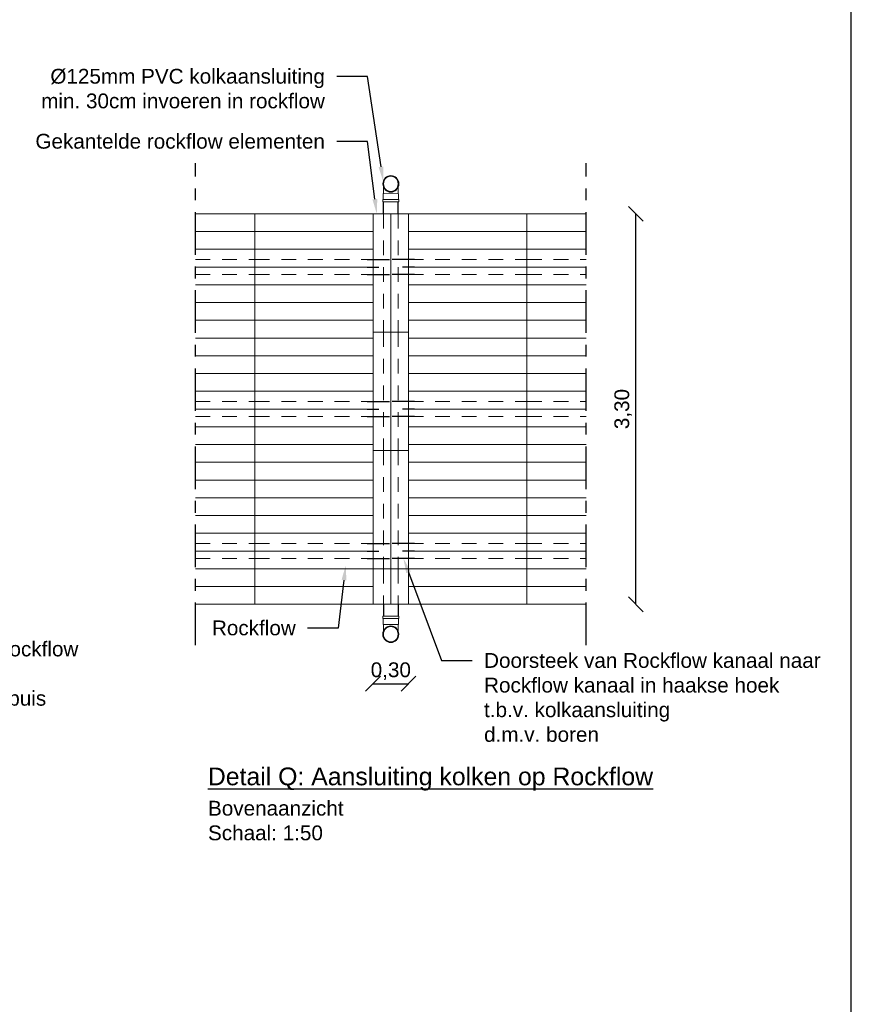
# Model space of a CAD drawing. Header units: metres. Extents: x 8 to 122, y -18 to 26.
# Tile 39 of 54: x 58 to 65, y -2 to 6. Entities that reach past the tile are written whole.
import ezdxf
from ezdxf import colors
from ezdxf.entities.mleader import LeaderData, LeaderLine
from ezdxf.math import Vec2, Vec3

# ---------------------------------------------------------------- set-up
doc = ezdxf.new("R2010")
doc.units = ezdxf.units.M
doc.set_wipeout_variables(frame=1)
doc.header["$PDMODE"] = 1
doc.linetypes.add('ACAD_ISO04W100', pattern=[30, 24, -3, 0, -3])
doc.linetypes.add('DASHED2', pattern=[0.375, 0.25, -0.125])
for name, color, linetype, lineweight in [('N-WA-RI-ROCKFLOW-G', 10, 'Continuous', 9), ('X-XX-AL-AANKLEDING-T25', 7, 'Continuous', 25), ('X-XX-AL-AANKLEDING-T30', 7, 'Continuous', 30)]:
    doc.layers.add(name, color=color, linetype=linetype, lineweight=lineweight)
doc.layers.add('N-WE-AL-DETAIL-G', color=7, linetype='Continuous')
doc.styles.add('NLCS_ISO', font='arial.ttf')
doc.styles.get("Standard").update_dxf_attribs({"font": 'arial.ttf'})
doc.dimstyles.new('NLCS_1-50', dxfattribs={"dimscale": 0.05, "dimtxt": 2.5, "dimasz": 2.5, "dimexe": 1.25, "dimexo": 0.625, "dimtad": 1, "dimtxsty": 'Standard', "dimblk": 'OBLIQUE', "dimcen": 0, "dimse1": 1, "dimse2": 1, "dimadec": 0, "dimazin": 0, "dimtfac": 1, "dimtmove": 0, "dimatfit": 3, "dimfxl": 1, "dimarcsym": 0})

# ---------------------------------------------------------------- blocks, each defined once
blk = doc.blocks.new('hulpstuk 90 gr-b')
blk.add_wipeout([(-0.0625, 0.07), (-0.0626, 0.1273), (-0.0664, 0.1388), (-0.0679, 0.1545), (-0.0653, 0.1716), (-0.0587, 0.1877), (-0.0498, 0.199), (-0.0372, 0.2097), (-0.0222, 0.2165), (-0.0071, 0.2197), (0.0053, 0.2201), (0.0214, 0.2174), (0.0336, 0.2112), (0.046, 0.2021), (0.0555, 0.1913), (0.0639, 0.1747), (0.0657, 0.1652), (0.0677, 0.1532), (0.0662, 0.1403), (0.0644, 0.1326), (0.0624, 0.1278), (0.0625, 0.07), (0.0653, 0.0702), (0.0653, 0.0202), (0.0685, 0.0202), (0.0685, 0.0002), (-0.0685, -0.0002), (-0.0685, 0.0198), (-0.0655, 0.0198), (-0.0657, 0.0698)])
at = {"lineweight": 9}
for points in [[(-0.0626, 0.1273), (-0.0625, 0.07)], [(0.0624, 0.1278), (0.0625, 0.07)]]:
    blk.add_lwpolyline(points, dxfattribs=at)
at = {"color": 0, "lineweight": 9, "flags": 128}
for points in [[(-0.0685, 0.0198), (0.0685, 0.0202), (0.0685, 0.0002), (-0.0685, -0.0002), (-0.0685, 0.0198), (-0.0685, -0.0002)], [(-0.0655, 0.0198), (-0.0657, 0.0698), (0.0653, 0.0702), (0.0655, 0.0202)]]:
    blk.add_lwpolyline(points, dxfattribs=at)
for radius in [0.0675, 0.0644]:
    blk.add_circle((-0.0002, 0.153), radius)
blk = doc.blocks.new('_Oblique')
at = {"color": 0, "linetype": 'ByBlock', "lineweight": -2}
blk.add_line((-0.5, -0.5), (0.5, 0.5), dxfattribs=at)
blk = doc.blocks.new('*D25')
at = {"layer": 'Defpoints', "color": 0, "transparency": 16777216}
for p in [(62.6177, 4.2808), (63.0371, 4.2808), (62.6177, 0.9808)]:
    blk.add_point(p, dxfattribs=at)
at = {"layer": 'N-WE-AL-DETAIL-G', "color": 0, "lineweight": -2, "transparency": 16777216}
blk.add_line((63.0371, 0.9808), (63.0371, 4.2808), dxfattribs=at)
at = {"layer": 'N-WE-AL-DETAIL-G', "color": 0, "lineweight": -2, "transparency": 16777216, "xscale": 0.125, "yscale": 0.125, "zscale": 0.125}
for p, rotation in [((63.0371, 4.2808), 90), ((63.0371, 0.9808), 270)]:
    blk.add_blockref('_Oblique', p, dxfattribs=dict(at, rotation=rotation))
at = {"layer": 'N-WE-AL-DETAIL-G', "color": 0, "transparency": 16777216, "insert": (62.9307, 2.6308), "char_height": 0.125, "attachment_point": 5, "rotation": 90}
blk.add_mtext('3,30', dxfattribs=at)
blk = doc.blocks.new('*D26')
at = {"layer": 'Defpoints', "color": 0, "transparency": 16777216}
for p in [(60.8177, 0.9808), (61.1177, 0.9808), (61.1177, 0.3097)]:
    blk.add_point(p, dxfattribs=at)
at = {"layer": 'N-WE-AL-DETAIL-G', "color": 0, "lineweight": -2, "transparency": 16777216}
blk.add_line((60.8177, 0.3097), (61.1177, 0.3097), dxfattribs=at)
at = {"layer": 'N-WE-AL-DETAIL-G', "color": 0, "lineweight": -2, "transparency": 16777216, "xscale": 0.125, "yscale": 0.125, "zscale": 0.125, "rotation": 180}
blk.add_blockref('_Oblique', (60.8177, 0.3097), dxfattribs=at)
at = {"layer": 'N-WE-AL-DETAIL-G', "color": 0, "lineweight": -2, "transparency": 16777216, "xscale": 0.125, "yscale": 0.125, "zscale": 0.125}
blk.add_blockref('_Oblique', (61.1177, 0.3097), dxfattribs=at)
at = {"layer": 'N-WE-AL-DETAIL-G', "color": 0, "transparency": 16777216, "insert": (60.9677, 0.4161), "char_height": 0.125, "attachment_point": 5}
blk.add_mtext('0,30', dxfattribs=at)

msp = doc.modelspace()

# ---------------------------------------------------------------- linework, layer by layer
at = {"layer": 'N-WA-RI-ROCKFLOW-G'}
for points in [[(59.3177, 4.2808), (59.8177, 4.2808), (59.8177, 4.1308), (59.3177, 4.1308)], [(62.6177, 4.1308), (62.1177, 4.1308), (62.1177, 4.2808), (62.6177, 4.2808)], [(59.3177, 3.9808), (59.8177, 3.9808), (59.8177, 4.1308), (59.3177, 4.1308)], [(62.6177, 4.1308), (62.1177, 4.1308), (62.1177, 3.9808), (62.6177, 3.9808)], [(59.3177, 3.9808), (59.8177, 3.9808), (59.8177, 3.8308), (59.3177, 3.8308)], [(62.6177, 3.8308), (62.1177, 3.8308), (62.1177, 3.9808), (62.6177, 3.9808)], [(59.3177, 3.6808), (59.8177, 3.6808), (59.8177, 3.8308), (59.3177, 3.8308)], [(62.6177, 3.8308), (62.1177, 3.8308), (62.1177, 3.6808), (62.6177, 3.6808)], [(59.3177, 3.6808), (59.8177, 3.6808), (59.8177, 3.5308), (59.3177, 3.5308)], [(62.6177, 3.5308), (62.1177, 3.5308), (62.1177, 3.6808), (62.6177, 3.6808)], [(59.3177, 3.3808), (59.8177, 3.3808), (59.8177, 3.5308), (59.3177, 3.5308)], [(62.6177, 3.5308), (62.1177, 3.5308), (62.1177, 3.3808), (62.6177, 3.3808)], [(59.3177, 3.3808), (59.8177, 3.3808), (59.8177, 3.2308), (59.3177, 3.2308)], [(62.6177, 3.2308), (62.1177, 3.2308), (62.1177, 3.3808), (62.6177, 3.3808)], [(59.3177, 3.0808), (59.8177, 3.0808), (59.8177, 3.2308), (59.3177, 3.2308)], [(62.6177, 3.2308), (62.1177, 3.2308), (62.1177, 3.0808), (62.6177, 3.0808)], [(59.3177, 3.0808), (59.8177, 3.0808), (59.8177, 2.9308), (59.3177, 2.9308)], [(62.6177, 2.9308), (62.1177, 2.9308), (62.1177, 3.0808), (62.6177, 3.0808)], [(59.3177, 2.7808), (59.8177, 2.7808), (59.8177, 2.9308), (59.3177, 2.9308)], [(62.6177, 2.9308), (62.1177, 2.9308), (62.1177, 2.7808), (62.6177, 2.7808)], [(59.3177, 2.7808), (59.8177, 2.7808), (59.8177, 2.6308), (59.3177, 2.6308)], [(62.6177, 2.6308), (62.1177, 2.6308), (62.1177, 2.7808), (62.6177, 2.7808)], [(59.3177, 2.4808), (59.8177, 2.4808), (59.8177, 2.6308), (59.3177, 2.6308)], [(62.6177, 2.6308), (62.1177, 2.6308), (62.1177, 2.4808), (62.6177, 2.4808)], [(59.3177, 2.4808), (59.8177, 2.4808), (59.8177, 2.3308), (59.3177, 2.3308)], [(62.6177, 2.3308), (62.1177, 2.3308), (62.1177, 2.4808), (62.6177, 2.4808)], [(59.3177, 2.1808), (59.8177, 2.1808), (59.8177, 2.3308), (59.3177, 2.3308)], [(62.6177, 2.3308), (62.1177, 2.3308), (62.1177, 2.1808), (62.6177, 2.1808)], [(59.3177, 2.1808), (59.8177, 2.1808), (59.8177, 2.0308), (59.3177, 2.0308)], [(62.6177, 2.0308), (62.1177, 2.0308), (62.1177, 2.1808), (62.6177, 2.1808)], [(59.3177, 1.8808), (59.8177, 1.8808), (59.8177, 2.0308), (59.3177, 2.0308)], [(62.6177, 2.0308), (62.1177, 2.0308), (62.1177, 1.8808), (62.6177, 1.8808)], [(59.3177, 1.8808), (59.8177, 1.8808), (59.8177, 1.7308), (59.3177, 1.7308)], [(62.6177, 1.7308), (62.1177, 1.7308), (62.1177, 1.8808), (62.6177, 1.8808)], [(59.3177, 1.5808), (59.8177, 1.5808), (59.8177, 1.7308), (59.3177, 1.7308)], [(62.6177, 1.7308), (62.1177, 1.7308), (62.1177, 1.5808), (62.6177, 1.5808)], [(59.3177, 1.5808), (59.8177, 1.5808), (59.8177, 1.4308), (59.3177, 1.4308)], [(62.6177, 1.4308), (62.1177, 1.4308), (62.1177, 1.5808), (62.6177, 1.5808)], [(59.3177, 1.2808), (59.8177, 1.2808), (59.8177, 1.4308), (59.3177, 1.4308)], [(62.6177, 1.4308), (62.1177, 1.4308), (62.1177, 1.2808), (62.6177, 1.2808)], [(59.3177, 1.2808), (59.8177, 1.2808), (59.8177, 1.1308), (59.3177, 1.1308)], [(62.6177, 1.1308), (62.1177, 1.1308), (62.1177, 1.2808), (62.6177, 1.2808)], [(59.3177, 0.9808), (59.8177, 0.9808), (59.8177, 1.1308), (59.3177, 1.1308)], [(62.6177, 1.1308), (62.1177, 1.1308), (62.1177, 0.9808), (62.6177, 0.9808)]]:
    msp.add_lwpolyline(points, dxfattribs=at)
for points in [[(59.8177, 4.2808), (60.8177, 4.2808), (60.8177, 4.1308), (59.8177, 4.1308)], [(60.8177, 4.2808), (60.8177, 3.2808), (60.9677, 3.2808), (60.9677, 4.2808)], [(61.1177, 4.2808), (61.1177, 3.2808), (60.9677, 3.2808), (60.9677, 4.2808)], [(61.1177, 4.2808), (62.1177, 4.2808), (62.1177, 4.1308), (61.1177, 4.1308)], [(59.8177, 3.9808), (60.8177, 3.9808), (60.8177, 4.1308), (59.8177, 4.1308)], [(61.1177, 3.9808), (62.1177, 3.9808), (62.1177, 4.1308), (61.1177, 4.1308)], [(59.8177, 3.9808), (60.8177, 3.9808), (60.8177, 3.8308), (59.8177, 3.8308)], [(61.1177, 3.9808), (62.1177, 3.9808), (62.1177, 3.8308), (61.1177, 3.8308)], [(59.8177, 3.6808), (60.8177, 3.6808), (60.8177, 3.8308), (59.8177, 3.8308)], [(61.1177, 3.6808), (62.1177, 3.6808), (62.1177, 3.8308), (61.1177, 3.8308)], [(59.8177, 3.6808), (60.8177, 3.6808), (60.8177, 3.5308), (59.8177, 3.5308)], [(61.1177, 3.6808), (62.1177, 3.6808), (62.1177, 3.5308), (61.1177, 3.5308)], [(59.8177, 3.3808), (60.8177, 3.3808), (60.8177, 3.5308), (59.8177, 3.5308)], [(61.1177, 3.3808), (62.1177, 3.3808), (62.1177, 3.5308), (61.1177, 3.5308)], [(59.8177, 3.3808), (60.8177, 3.3808), (60.8177, 3.2308), (59.8177, 3.2308)], [(61.1177, 3.3808), (62.1177, 3.3808), (62.1177, 3.2308), (61.1177, 3.2308)], [(60.8177, 3.2808), (60.8177, 2.2808), (60.9677, 2.2808), (60.9677, 3.2808)], [(61.1177, 3.2808), (61.1177, 2.2808), (60.9677, 2.2808), (60.9677, 3.2808)], [(59.8177, 3.0808), (60.8177, 3.0808), (60.8177, 3.2308), (59.8177, 3.2308)], [(61.1177, 3.0808), (62.1177, 3.0808), (62.1177, 3.2308), (61.1177, 3.2308)], [(59.8177, 3.0808), (60.8177, 3.0808), (60.8177, 2.9308), (59.8177, 2.9308)], [(61.1177, 3.0808), (62.1177, 3.0808), (62.1177, 2.9308), (61.1177, 2.9308)], [(59.8177, 2.7808), (60.8177, 2.7808), (60.8177, 2.9308), (59.8177, 2.9308)], [(61.1177, 2.7808), (62.1177, 2.7808), (62.1177, 2.9308), (61.1177, 2.9308)], [(59.8177, 2.7808), (60.8177, 2.7808), (60.8177, 2.6308), (59.8177, 2.6308)], [(61.1177, 2.7808), (62.1177, 2.7808), (62.1177, 2.6308), (61.1177, 2.6308)], [(59.8177, 2.4808), (60.8177, 2.4808), (60.8177, 2.6308), (59.8177, 2.6308)], [(61.1177, 2.4808), (62.1177, 2.4808), (62.1177, 2.6308), (61.1177, 2.6308)], [(59.8177, 2.4808), (60.8177, 2.4808), (60.8177, 2.3308), (59.8177, 2.3308)], [(61.1177, 2.4808), (62.1177, 2.4808), (62.1177, 2.3308), (61.1177, 2.3308)], [(59.8177, 2.1808), (60.8177, 2.1808), (60.8177, 2.3308), (59.8177, 2.3308)], [(61.1177, 2.1808), (62.1177, 2.1808), (62.1177, 2.3308), (61.1177, 2.3308)], [(60.8177, 2.2808), (60.8177, 1.2808), (60.9677, 1.2808), (60.9677, 2.2808)], [(61.1177, 2.2808), (61.1177, 1.2808), (60.9677, 1.2808), (60.9677, 2.2808)], [(59.8177, 2.1808), (60.8177, 2.1808), (60.8177, 2.0308), (59.8177, 2.0308)], [(61.1177, 2.1808), (62.1177, 2.1808), (62.1177, 2.0308), (61.1177, 2.0308)], [(59.8177, 1.8808), (60.8177, 1.8808), (60.8177, 2.0308), (59.8177, 2.0308)], [(61.1177, 1.8808), (62.1177, 1.8808), (62.1177, 2.0308), (61.1177, 2.0308)], [(59.8177, 1.8808), (60.8177, 1.8808), (60.8177, 1.7308), (59.8177, 1.7308)], [(61.1177, 1.8808), (62.1177, 1.8808), (62.1177, 1.7308), (61.1177, 1.7308)], [(59.8177, 1.5808), (60.8177, 1.5808), (60.8177, 1.7308), (59.8177, 1.7308)], [(61.1177, 1.5808), (62.1177, 1.5808), (62.1177, 1.7308), (61.1177, 1.7308)], [(59.8177, 1.5808), (60.8177, 1.5808), (60.8177, 1.4308), (59.8177, 1.4308)], [(61.1177, 1.5808), (62.1177, 1.5808), (62.1177, 1.4308), (61.1177, 1.4308)], [(59.8177, 1.2808), (60.8177, 1.2808), (60.8177, 1.4308), (59.8177, 1.4308)], [(61.1177, 1.2808), (62.1177, 1.2808), (62.1177, 1.4308), (61.1177, 1.4308)], [(59.8177, 1.2808), (60.8177, 1.2808), (60.8177, 1.1308), (59.8177, 1.1308)], [(60.8177, 1.2808), (60.8177, 0.9808), (60.9677, 0.9808), (60.9677, 1.2808)], [(61.1177, 1.2808), (61.1177, 0.9808), (60.9677, 0.9808), (60.9677, 1.2808)], [(61.1177, 1.2808), (62.1177, 1.2808), (62.1177, 1.1308), (61.1177, 1.1308)], [(59.8177, 0.9808), (60.8177, 0.9808), (60.8177, 1.1308), (59.8177, 1.1308)], [(61.1177, 0.9808), (62.1177, 0.9808), (62.1177, 1.1308), (61.1177, 1.1308)]]:
    msp.add_lwpolyline(points, close=True, dxfattribs=at)
at = {"layer": 'N-WA-RI-ROCKFLOW-G', "linetype": 'DASHED2', "ltscale": 0.5}
for points in [[(60.9052, 4.2808), (60.9052, 3.2808)], [(61.0302, 4.2808), (61.0302, 3.2808)], [(59.3177, 3.8933), (59.8177, 3.8933)], [(59.8177, 3.8933), (60.8177, 3.8933)], [(61.1177, 3.8933), (62.1177, 3.8933)], [(62.1177, 3.8933), (62.6177, 3.8933)], [(59.3177, 3.7683), (59.8177, 3.7683)], [(59.8177, 3.7683), (60.8177, 3.7683)], [(61.1177, 3.7683), (62.1177, 3.7683)], [(62.1177, 3.7683), (62.6177, 3.7683)], [(60.9052, 3.2808), (60.9052, 2.2808)], [(61.0302, 3.2808), (61.0302, 2.2808)], [(59.3177, 2.6933), (59.8177, 2.6933)], [(59.8177, 2.6933), (60.8177, 2.6933)], [(61.1177, 2.6933), (62.1177, 2.6933)], [(62.1177, 2.6933), (62.6177, 2.6933)], [(59.3177, 2.5683), (59.8177, 2.5683)], [(59.8177, 2.5683), (60.8177, 2.5683)], [(61.1177, 2.5683), (62.1177, 2.5683)], [(62.1177, 2.5683), (62.6177, 2.5683)], [(60.9052, 2.2808), (60.9052, 1.2808)], [(61.0302, 2.2808), (61.0302, 1.2808)], [(59.3177, 1.4933), (59.8177, 1.4933)], [(59.8177, 1.4933), (60.8177, 1.4933)], [(61.1177, 1.4933), (62.1177, 1.4933)], [(62.1177, 1.4933), (62.6177, 1.4933)], [(59.3177, 1.3683), (59.8177, 1.3683)], [(59.8177, 1.3683), (60.8177, 1.3683)], [(61.1177, 1.3683), (62.1177, 1.3683)], [(62.1177, 1.3683), (62.6177, 1.3683)], [(60.9052, 1.2808), (60.9052, 0.9808)], [(61.0302, 1.2808), (61.0302, 0.9808)]]:
    msp.add_lwpolyline(points, dxfattribs=at)
at = {"layer": 'N-WE-AL-DETAIL-G', "linetype": 'ACAD_ISO04W100', "ltscale": 0.015}
for points in [[(59.3177, 0.6348), (59.3177, 4.7084)], [(62.6177, 0.6348), (62.6177, 4.7084)]]:
    msp.add_lwpolyline(points, dxfattribs=at)
at = {"layer": 'N-WE-AL-DETAIL-G'}
for points in [[(60.7677, 3.8933), (60.9552, 3.8933)], [(61.1677, 3.8933), (60.9802, 3.8933)], [(60.7677, 3.7683), (60.9552, 3.7683)], [(61.1677, 3.7683), (60.9802, 3.7683)], [(60.7677, 2.6933), (60.9552, 2.6933)], [(61.1677, 2.6933), (60.9802, 2.6933)], [(60.7677, 2.5683), (60.9552, 2.5683)], [(61.1677, 2.5683), (60.9802, 2.5683)], [(60.7677, 1.4933), (60.9552, 1.4933)], [(61.1677, 1.4933), (60.9802, 1.4933)], [(60.7677, 1.3683), (60.9552, 1.3683)], [(61.1677, 1.3683), (60.9802, 1.3683)]]:
    msp.add_lwpolyline(points, dxfattribs=at)
at = {"layer": 'N-WE-AL-DETAIL-G', "linetype": 'DASHED2', "ltscale": 0.2}
for points in [[(60.7677, 3.8308), (60.9552, 3.8308)], [(61.1677, 3.8308), (60.9802, 3.8308)], [(60.7677, 2.6308), (60.9552, 2.6308)], [(61.1677, 2.6308), (60.9802, 2.6308)], [(60.7677, 1.4308), (60.9552, 1.4308)], [(61.1677, 1.4308), (60.9802, 1.4308)]]:
    msp.add_lwpolyline(points, dxfattribs=at)

# ---------------------------------------------------------------- block references
at = {"lineweight": 9, "xscale": -1}
msp.add_blockref('hulpstuk 90 gr-b', (60.9677, 4.3808), dxfattribs=at)
at = {"lineweight": 9, "xscale": -1, "rotation": 180}
msp.add_blockref('hulpstuk 90 gr-b', (60.9677, 0.8808), dxfattribs=at)

# ---------------------------------------------------------------- texts
at = {"layer": 'X-XX-AL-AANKLEDING-T25', "insert": (59.4232, -0.6798), "char_height": 0.125, "width": 0.975693, "attachment_point": 1, "style": 'NLCS_ISO'}
msp.add_mtext('Bovenaanzicht\\PSchaal: 1:50', dxfattribs=at)
at = {"layer": 'X-XX-AL-AANKLEDING-T30', "style": 'NLCS_ISO'}
msp.add_text('%%UDetail Q: Aansluiting kolken op Rockflow', height=0.15, dxfattribs=at).set_placement((59.4219, -0.5485))

# ---------------------------------------------------------------- dimensions: what is measured, and where the dimension line sits
at = {"layer": 'N-WE-AL-DETAIL-G'}
dim = msp.add_linear_dim(base=(63.0371, 4.2808), p1=(62.6177, 0.9808), p2=(62.6177, 4.2808), angle=90, dimstyle='NLCS_1-50', override={"dimzin": 0}, dxfattribs=at)
dim.commit()
dim.dimension.update_dxf_attribs({"geometry": '*D25', "text_midpoint": (62.9307, 2.6308)})

# ---------------------------------------------------------------- leaders
at = {"layer": 'X-XX-AL-AANKLEDING-T25'}
ml = msp.add_multileader_mtext('Standard', dxfattribs=at)
ml.set_content('Gekantelde rockflow elementen', color=256, style='NLCS_ISO')
ml.set_leader_properties()
ml.build(insert=Vec2(0, 0))
ml.multileader.update_dxf_attribs({"arrow_head_size": 0.125})
ctx = ml.context
ctx.base_point, ctx.char_height, ctx.arrow_head_size, ctx.landing_gap_size, ctx.plane_origin = Vec3(57.8859, 4.8928), 0.125, 0.125, 0.1, Vec3(61.6269, 4.0326)
ctx.text_align_type = 2
notes = []
notes.append((ctx, [(0, (1, 1, 0), (60.77, 4.8928), (-1, 0), 0.2593, [(0, [(60.8491, 4.2808)], 0, [])])]))
ctx.mtext.insert, ctx.mtext.alignment, ctx.mtext.flow_direction = Vec3(60.4107, 4.9563), 3, 5
ml = msp.add_multileader_mtext('Standard', dxfattribs=at)
ml.set_content('Doorsteek van Rockflow \\Pkanaal naar put\\Pd.m.v. %%C125mm buis', color=256, style='NLCS_ISO')
ml.set_leader_properties()
ml.build(insert=Vec2(0, 0))
ml.multileader.update_dxf_attribs({"arrow_head_size": 0.125})
ctx = ml.context
ctx.base_point, ctx.char_height, ctx.arrow_head_size, ctx.landing_gap_size, ctx.plane_origin = Vec3(56.3453, 0.601), 0.125, 0.125, 0.1, Vec3(53.1483, -0.2592)
notes.append((ctx, [(0, (1, 1, 0), (56.086, 0.601), (1, 0), 0.2593, [(0, [(55.6153, 1.4403)], 0, [])])]))
ctx.mtext.insert, ctx.mtext.flow_direction = Vec3(56.4453, 0.666), 5
ml = msp.add_multileader_mtext('Standard', dxfattribs=at)
ml.set_content('Rockflow', color=256, style='NLCS_ISO')
ml.set_leader_properties()
ml.build(insert=Vec2(0, 0))
ml.multileader.update_dxf_attribs({"arrow_head_size": 0.125})
ctx = ml.context
ctx.base_point, ctx.char_height, ctx.arrow_head_size, ctx.landing_gap_size, ctx.plane_origin = Vec3(59.3714, 0.7806), 0.125, 0.125, 0.1, Vec3(61.7708, -0.1877)
ctx.text_align_type = 2
notes.append((ctx, [(0, (1, 1, 0), (60.524, 0.7806), (-1, 0), 0.2593, [(0, [(60.5868, 1.3101)], 0, [])])]))
ctx.mtext.insert, ctx.mtext.alignment, ctx.mtext.flow_direction = Vec3(60.1647, 0.8441), 3, 5
for ctx, leaders in notes:
    for number, flags, end, landing, length, lines in leaders:
        leader = LeaderData()
        leader.index, (leader.has_last_leader_line, leader.has_dogleg_vector, leader.attachment_direction) = number, flags
        leader.last_leader_point, leader.dogleg_vector, leader.dogleg_length = Vec3(end), Vec3(landing), length
        for number, points, colour, breaks in lines:
            line = LeaderLine()
            line.index, line.vertices, line.color, line.breaks = number, Vec3.list(points), colors.encode_raw_color(colour), breaks
            leader.lines.append(line)
        ctx.leaders.append(leader)

# ---------------------------------------------------------------- next in the draw order: linework, layer by layer
at = {"layer": 'Defpoints', "color": 6}
msp.add_lwpolyline([(7.5473, 23.664), (7.5473, -16.8115), (56.1691, -16.8115), (56.1691, -12.0872), (64.8584, -12.0872), (64.8584, 23.664)], close=True, dxfattribs=at)
at = {"layer": 'N-WE-AL-DETAIL-G'}
for points in [[(60.9052, 4.2808), (60.9054, 4.3809)], [(61.0302, 4.2808), (61.0304, 4.3806)], [(60.9052, 0.9808), (60.9049, 0.8809)], [(61.0302, 0.9808), (61.0299, 0.8806)]]:
    msp.add_lwpolyline(points, dxfattribs=at)

# ---------------------------------------------------------------- next in the draw order: dimensions: what is measured, and where the dimension line sits
dim = msp.add_linear_dim(base=(61.1177, 0.3097), p1=(60.8177, 0.9808), p2=(61.1177, 0.9808), dimstyle='NLCS_1-50', override={"dimzin": 0}, dxfattribs=at)
dim.commit()
dim.dimension.update_dxf_attribs({"geometry": '*D26', "text_midpoint": (60.9677, 0.3097), "dimtype": 160})

# ---------------------------------------------------------------- next in the draw order: leaders
at = {"layer": 'X-XX-AL-AANKLEDING-T25'}
ml = msp.add_multileader_mtext('Standard', dxfattribs=at)
ml.set_content('%%C125mm PVC kolkaansluiting\\Pmin. 30cm invoeren in rockflow', color=256, style='NLCS_ISO')
ml.set_leader_properties()
ml.build(insert=Vec2(0, 0))
ml.multileader.update_dxf_attribs({"arrow_head_size": 0.125})
ctx = ml.context
ctx.base_point, ctx.char_height, ctx.arrow_head_size, ctx.landing_gap_size, ctx.plane_origin = Vec3(57.9264, 5.442), 0.125, 0.125, 0.1, Vec3(61.6269, 4.2553)
ctx.text_align_type = 2
notes = []
notes.append((ctx, [(0, (1, 1, 0), (60.77, 5.442), (-1, 0), 0.2593, [(0, [(60.9035, 4.5539)], 0, [])])]))
ctx.mtext.insert, ctx.mtext.alignment, ctx.mtext.flow_direction = Vec3(60.4107, 5.5057), 3, 5
ml = msp.add_multileader_mtext('Standard', dxfattribs=at)
ml.set_content('Doorsteek van Rockflow kanaal naar \\PRockflow kanaal in haakse hoek\\Pt.b.v. kolkaansluiting\\Pd.m.v. boren', color=256, style='NLCS_ISO')
ml.set_leader_properties()
ml.build(insert=Vec2(0, 0))
ml.multileader.update_dxf_attribs({"arrow_head_size": 0.125})
ctx = ml.context
ctx.base_point, ctx.char_height, ctx.arrow_head_size, ctx.landing_gap_size, ctx.plane_origin = Vec3(61.6557, 0.5054), 0.125, 0.125, 0.1, Vec3(60.1507, -0.2592)
notes.append((ctx, [(0, (1, 1, 0), (61.3964, 0.5054), (1, 0), 0.2593, [(0, [(61.0739, 1.3683)], 0, [])])]))
ctx.mtext.insert, ctx.mtext.flow_direction = Vec3(61.7557, 0.5689), 5
for ctx, leaders in notes:
    for number, flags, end, landing, length, lines in leaders:
        leader = LeaderData()
        leader.index, (leader.has_last_leader_line, leader.has_dogleg_vector, leader.attachment_direction) = number, flags
        leader.last_leader_point, leader.dogleg_vector, leader.dogleg_length = Vec3(end), Vec3(landing), length
        for number, points, colour, breaks in lines:
            line = LeaderLine()
            line.index, line.vertices, line.color, line.breaks = number, Vec3.list(points), colors.encode_raw_color(colour), breaks
            leader.lines.append(line)
        ctx.leaders.append(leader)

doc.saveas('drawing.dxf')
